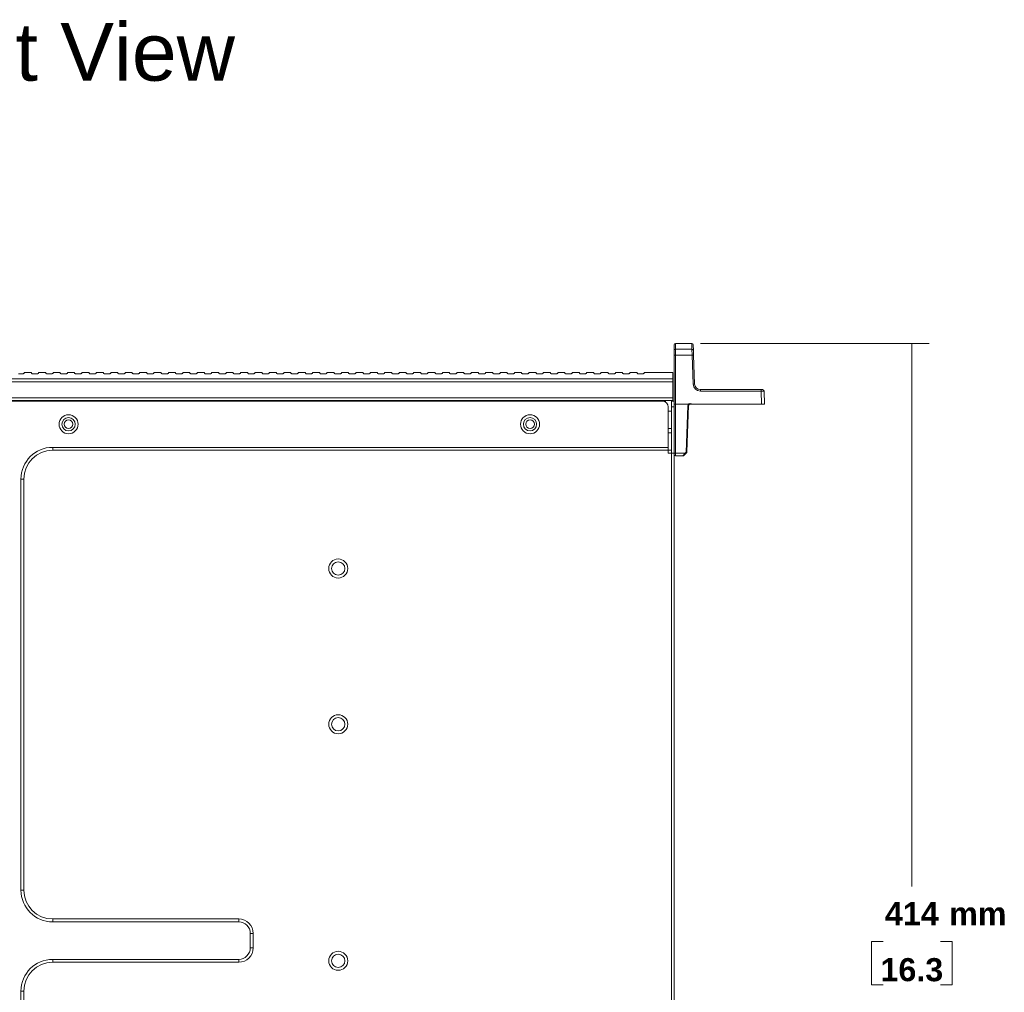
# Model space of a CAD drawing. Header units: millimetres. Extents: x 0 to 2122, y 0 to 1639.
# Tile 4 of 85: x 520 to 862, y 415 to 752. Entities that reach past the tile are written whole.
import ezdxf

# ---------------------------------------------------------------- set-up
doc = ezdxf.new("R2010")
doc.units = ezdxf.units.MM
doc.layers.add('1', color=7, linetype='Continuous', true_color=0xffffff)
doc.styles.add('Arial', font='arial.ttf')

msp = doc.modelspace()

# ---------------------------------------------------------------- linework, layer by layer
at = {"layer": '1', "color": 7, "linetype": 'Continuous', "lineweight": 13}
for p, q in [((747.09, 639.72), (747.09, 637.81)), ((753.17, 640.22), (747.59, 640.22)), ((747.59, 640.22), (747.59, 638.3)), ((753.17, 640.22), (753.24, 638.3)), ((753.74, 637.83), (753.67, 639.74)), ((747.09, 636.2), (747.09, 637.81)), ((747.09, 619.22), (747.09, 636.2)), ((747.59, 638.3), (753.24, 638.3)), ((747.59, 638.3), (747.59, 636.22)), ((753.3, 636.22), (747.59, 636.22)), ((747.59, 636.22), (747.59, 619.22)), ((753.24, 638.3), (753.3, 636.22)), ((753.65, 626.15), (753.3, 636.22)), ((753.8, 636.22), (753.74, 637.83)), ((753.8, 636.22), (754.15, 626.15)), ((519.69, 629.76), (521.19, 629.76)), ((524.19, 630.22), (521.69, 630.22)), ((521.69, 630.22), (521.69, 629.8)), ((524.19, 630.22), (524.19, 629.8)), ((524.69, 629.76), (526.19, 629.76)), ((529.19, 630.22), (526.69, 630.22)), ((526.69, 630.22), (526.69, 629.8)), ((529.19, 630.22), (529.19, 629.8)), ((529.69, 629.76), (531.19, 629.76)), ((534.19, 630.22), (531.69, 630.22)), ((531.69, 630.22), (531.69, 629.8)), ((534.19, 630.22), (534.19, 629.8)), ((534.69, 629.76), (536.19, 629.76)), ((539.19, 630.22), (536.69, 630.22)), ((536.69, 630.22), (536.69, 629.8)), ((539.19, 630.22), (539.19, 629.8)), ((539.69, 629.76), (541.19, 629.76)), ((544.19, 630.22), (541.69, 630.22)), ((541.69, 630.22), (541.69, 629.8)), ((544.19, 630.22), (544.19, 629.8)), ((544.69, 629.76), (546.19, 629.76)), ((549.19, 630.22), (546.69, 630.22)), ((546.69, 630.22), (546.69, 629.8)), ((549.19, 630.22), (549.19, 629.8)), ((549.69, 629.76), (551.19, 629.76)), ((554.19, 630.22), (551.69, 630.22)), ((551.69, 630.22), (551.69, 629.8)), ((554.19, 630.22), (554.19, 629.8)), ((554.69, 629.76), (556.19, 629.76)), ((559.19, 630.22), (556.69, 630.22)), ((556.69, 630.22), (556.69, 629.8)), ((559.19, 630.22), (559.19, 629.8)), ((559.69, 629.76), (561.19, 629.76)), ((564.19, 630.22), (561.69, 630.22)), ((561.69, 630.22), (561.69, 629.8)), ((564.19, 630.22), (564.19, 629.8)), ((564.69, 629.76), (566.19, 629.76)), ((569.19, 630.22), (566.69, 630.22)), ((566.69, 630.22), (566.69, 629.8)), ((569.19, 630.22), (569.19, 629.8)), ((569.69, 629.76), (571.19, 629.76)), ((574.19, 630.22), (571.69, 630.22)), ((571.69, 630.22), (571.69, 629.8)), ((574.19, 630.22), (574.19, 629.8)), ((574.69, 629.76), (576.19, 629.76)), ((579.19, 630.22), (576.69, 630.22)), ((576.69, 630.22), (576.69, 629.8)), ((579.19, 630.22), (579.19, 629.8)), ((579.69, 629.76), (581.19, 629.76)), ((584.19, 630.22), (581.69, 630.22)), ((581.69, 630.22), (581.69, 629.8)), ((584.19, 630.22), (584.19, 629.8)), ((584.69, 629.76), (586.19, 629.76)), ((589.19, 630.22), (586.69, 630.22)), ((586.69, 630.22), (586.69, 629.8)), ((589.19, 630.22), (589.19, 629.8)), ((589.69, 629.76), (591.19, 629.76)), ((594.19, 630.22), (591.69, 630.22)), ((591.69, 630.22), (591.69, 629.8)), ((594.19, 630.22), (594.19, 629.8)), ((594.69, 629.76), (596.19, 629.76)), ((599.19, 630.22), (596.69, 630.22)), ((596.69, 630.22), (596.69, 629.8)), ((599.19, 630.22), (599.19, 629.8)), ((599.69, 629.76), (601.19, 629.76)), ((604.19, 630.22), (601.69, 630.22)), ((601.69, 630.22), (601.69, 629.8)), ((604.19, 630.22), (604.19, 629.8)), ((604.69, 629.76), (606.19, 629.76)), ((609.19, 630.22), (606.69, 630.22)), ((606.69, 630.22), (606.69, 629.8)), ((609.19, 630.22), (609.19, 629.8)), ((609.69, 629.76), (611.19, 629.76)), ((614.19, 630.22), (611.69, 630.22)), ((611.69, 630.22), (611.69, 629.8)), ((614.19, 630.22), (614.19, 629.8)), ((614.69, 629.76), (616.19, 629.76)), ((619.19, 630.22), (616.69, 630.22)), ((616.69, 630.22), (616.69, 629.8)), ((619.19, 630.22), (619.19, 629.8)), ((619.69, 629.76), (621.19, 629.76)), ((624.19, 630.22), (621.69, 630.22)), ((621.69, 630.22), (621.69, 629.8)), ((624.19, 630.22), (624.19, 629.8)), ((624.69, 629.76), (626.19, 629.76)), ((629.19, 630.22), (626.69, 630.22)), ((626.69, 630.22), (626.69, 629.8)), ((629.19, 630.22), (629.19, 629.8)), ((629.69, 629.76), (631.19, 629.76)), ((634.19, 630.22), (631.69, 630.22)), ((631.69, 630.22), (631.69, 629.8)), ((634.19, 630.22), (634.19, 629.8)), ((634.69, 629.76), (636.19, 629.76)), ((639.19, 630.22), (636.69, 630.22)), ((636.69, 630.22), (636.69, 629.8)), ((639.19, 630.22), (639.19, 629.8)), ((639.69, 629.76), (641.19, 629.76)), ((644.19, 630.22), (641.69, 630.22)), ((641.69, 630.22), (641.69, 629.8)), ((644.19, 630.22), (644.19, 629.8)), ((644.69, 629.76), (646.19, 629.76)), ((649.19, 630.22), (646.69, 630.22)), ((646.69, 630.22), (646.69, 629.8)), ((649.19, 630.22), (649.19, 629.8)), ((649.69, 629.76), (651.19, 629.76)), ((654.19, 630.22), (651.69, 630.22)), ((651.69, 630.22), (651.69, 629.8)), ((654.19, 630.22), (654.19, 629.8)), ((654.69, 629.76), (656.19, 629.76)), ((659.19, 630.22), (656.69, 630.22)), ((656.69, 630.22), (656.69, 629.8)), ((659.19, 630.22), (659.19, 629.8)), ((659.69, 629.76), (661.19, 629.76)), ((664.19, 630.22), (661.69, 630.22)), ((661.69, 630.22), (661.69, 629.8)), ((664.19, 630.22), (664.19, 629.8)), ((664.69, 629.76), (666.19, 629.76)), ((669.19, 630.22), (666.69, 630.22)), ((666.69, 630.22), (666.69, 629.8)), ((669.19, 630.22), (669.19, 629.8)), ((669.69, 629.76), (671.19, 629.76)), ((674.19, 630.22), (671.69, 630.22)), ((671.69, 630.22), (671.69, 629.8)), ((674.19, 630.22), (674.19, 629.8)), ((674.69, 629.76), (676.19, 629.76)), ((679.19, 630.22), (676.69, 630.22)), ((676.69, 630.22), (676.69, 629.8)), ((679.19, 630.22), (679.19, 629.8)), ((679.69, 629.76), (681.19, 629.76)), ((684.19, 630.22), (681.69, 630.22)), ((681.69, 630.22), (681.69, 629.8)), ((684.19, 630.22), (684.19, 629.8)), ((684.69, 629.76), (686.19, 629.76)), ((689.19, 630.22), (686.69, 630.22)), ((686.69, 630.22), (686.69, 629.8)), ((689.19, 630.22), (689.19, 629.8)), ((689.69, 629.76), (691.19, 629.76)), ((694.19, 630.22), (691.69, 630.22)), ((691.69, 630.22), (691.69, 629.8)), ((694.19, 630.22), (694.19, 629.8)), ((694.69, 629.76), (696.19, 629.76)), ((699.19, 630.22), (696.69, 630.22)), ((696.69, 630.22), (696.69, 629.8)), ((699.19, 630.22), (699.19, 629.8)), ((699.69, 629.76), (701.19, 629.76)), ((704.19, 630.22), (701.69, 630.22)), ((701.69, 630.22), (701.69, 629.8)), ((704.19, 630.22), (704.19, 629.8)), ((704.69, 629.76), (706.19, 629.76)), ((709.19, 630.22), (706.69, 630.22)), ((706.69, 630.22), (706.69, 629.8)), ((709.19, 630.22), (709.19, 629.8)), ((709.69, 629.76), (711.19, 629.76)), ((714.19, 630.22), (711.69, 630.22)), ((711.69, 630.22), (711.69, 629.8)), ((714.19, 630.22), (714.19, 629.8)), ((714.69, 629.76), (716.19, 629.76)), ((719.19, 630.22), (716.69, 630.22)), ((716.69, 630.22), (716.69, 629.8)), ((719.19, 630.22), (719.19, 629.8)), ((719.69, 629.76), (721.19, 629.76)), ((724.19, 630.22), (721.69, 630.22)), ((721.69, 630.22), (721.69, 629.8)), ((724.19, 630.22), (724.19, 629.8)), ((724.69, 629.76), (726.19, 629.76)), ((729.19, 630.22), (726.69, 630.22)), ((726.69, 630.22), (726.69, 629.8)), ((729.19, 630.22), (729.19, 629.8)), ((729.69, 629.76), (731.19, 629.76)), ((734.19, 630.22), (731.69, 630.22)), ((731.69, 630.22), (731.69, 629.8)), ((734.19, 630.22), (734.19, 629.8)), ((734.69, 629.76), (736.19, 629.76)), ((746.59, 630.22), (736.69, 630.22)), ((736.69, 630.22), (736.69, 629.8)), ((746.59, 627.99), (746.59, 630.22)), ((746.59, 627.99), (327.59, 627.99)), ((746.59, 626.92), (327.59, 626.92)), ((746.59, 626.92), (746.59, 627.99)), ((746.59, 621.42), (746.59, 626.92)), ((327.59, 621.42), (746.59, 621.42)), ((746.59, 620.42), (746.59, 621.42)), ((756.15, 624.22), (777.23, 624.22)), ((756.15, 624.22), (756.15, 623.74)), ((777.23, 623.74), (756.15, 623.74)), ((777.23, 624.22), (777.23, 623.74)), ((777.23, 624.22), (777.73, 624.22)), ((777.39, 619.22), (777.23, 623.74)), ((778.23, 623.74), (778.39, 619.22)), ((327.59, 620.42), (746.59, 620.42)), ((331.19, 620.22), (742.99, 620.22)), ((744.09, 619.89), (744.09, 620.42)), ((744.99, 618.22), (744.99, 604.22)), ((746.09, 620.22), (747.09, 620.22)), ((746.09, 618.22), (746.09, 620.22)), ((746.09, 602.22), (746.09, 618.22)), ((747.09, 618.22), (746.09, 618.22)), ((746.59, 620.42), (746.59, 620.22)), ((747.09, 602.22), (747.09, 619.22)), ((747.09, 619.22), (747.59, 619.22)), ((747.59, 619.22), (752.02, 619.22)), ((747.59, 619.22), (747.59, 602.18)), ((751.26, 602.57), (751.82, 618.74)), ((752.07, 618.74), (751.51, 602.57)), ((753.12, 619.22), (777.39, 619.22)), ((778.39, 619.22), (777.39, 619.22)), ((746.09, 616.72), (744.99, 616.72)), ((744.99, 610.72), (746.09, 610.72)), ((746.09, 609.22), (744.99, 609.22)), ((531.59, 604.22), (744.99, 604.22)), ((531.59, 604.22), (531.59, 603.22)), ((744.99, 603.22), (531.59, 603.22)), ((744.99, 604.22), (744.99, 603.22)), ((744.99, 603.22), (744.99, 602.22)), ((744.99, 603.22), (746.09, 603.22)), ((746.09, 602.22), (744.99, 602.22)), ((746.09, 264.22), (746.09, 602.22)), ((747.09, 602.22), (746.09, 602.22)), ((747.09, 602.22), (747.09, 291.35)), ((747.59, 602.18), (750.86, 602.18)), ((747.59, 602.18), (747.59, 601.22)), ((750.11, 601.22), (747.59, 601.22)), ((750.11, 601.22), (750.86, 602.18)), ((751.03, 602.01), (750.28, 601.29)), ((750.86, 602.18), (751.26, 602.57)), ((751.43, 602.4), (751.03, 602.01)), ((520.59, 450.72), (520.59, 593.22)), ((520.59, 593.22), (521.59, 593.22)), ((521.59, 593.22), (521.59, 450.72)), ((520.59, 450.72), (521.59, 450.72)), ((531.59, 440.72), (596.09, 440.72)), ((531.59, 439.72), (531.59, 440.72)), ((596.09, 439.72), (596.09, 440.72)), ((531.59, 439.72), (596.09, 439.72)), ((600.09, 430.72), (600.09, 435.72)), ((600.09, 435.72), (601.09, 435.72)), ((601.09, 435.72), (601.09, 430.72)), ((600.09, 430.72), (601.09, 430.72)), ((531.59, 426.72), (596.09, 426.72)), ((531.59, 426.72), (531.59, 425.72)), ((596.09, 425.72), (531.59, 425.72)), ((596.09, 426.72), (596.09, 425.72)), ((520.59, 273.22), (520.59, 415.72)), ((520.59, 415.72), (521.59, 415.72)), ((521.59, 415.72), (521.59, 273.22))]:
    msp.add_line(p, q, dxfattribs=at)
at = {"layer": '1', "color": 7, "lineweight": 13}
for p, q in [((756.17, 640.22), (835.48, 640.22)), ((829.48, 640.22), (829.48, 451.95)), ((819.5, 432.92), (815.5, 432.92)), ((815.5, 432.92), (815.5, 417.89)), ((843.46, 432.92), (839.46, 432.92)), ((843.46, 417.89), (843.46, 432.92)), ((815.5, 417.89), (819.5, 417.89)), ((839.46, 417.89), (843.46, 417.89))]:
    msp.add_line(p, q, dxfattribs=at)
at = {"layer": '1', "color": 7, "linetype": 'Continuous', "lineweight": 13}
for centre, radius in [((537.09, 612.22), 3.3), ((697.09, 612.22), 3.3), ((537.09, 612.22), 2.3), ((537.09, 612.22), 1.5), ((697.09, 612.22), 2.3), ((697.09, 612.22), 1.5), ((630.59, 562.22), 3.3), ((630.59, 508.22), 3.3), ((630.59, 426.22), 3.3)]:
    msp.add_circle(centre, radius, dxfattribs=at)
at = {"layer": '1', "color": 7, "linetype": 'Continuous', "lineweight": 13, "extrusion": (0, 0, -1)}
for centre in [(-630.59, 562.22), (-630.59, 508.22), (-630.59, 426.22)]:
    msp.add_circle(centre, 2.3, dxfattribs=at)
at = {"layer": '1', "color": 7, "linetype": 'Continuous', "lineweight": 13}
for centre, radius, start, end in [((747.59, 639.72), 0.5, 90, 180), ((742.99, 618.22), 2, 0, 90), ((531.59, 593.22), 11, 90, 180), ((531.59, 593.22), 10, 90, 180), ((747.59, 601.72), 0.5, 180, 270), ((750.11, 601.47), 0.25, 270, 314), ((751.26, 602.58), 0.25, 314, 358), ((531.59, 450.72), 11, 180, 270), ((531.59, 450.72), 10, 180, 270), ((596.09, 435.72), 4, 0, 90), ((596.09, 430.72), 4, 270, 0), ((531.59, 415.72), 11, 90, 180), ((531.59, 415.72), 10, 90, 180)]:
    msp.add_arc(centre, radius, start, end, dxfattribs=at)
at = {"layer": '1', "color": 7, "linetype": 'Continuous', "lineweight": 13, "extrusion": (0, 0, -1)}
for centre, radius, start, end in [((-753.17, 639.72), 0.5, 93.1858, 178), ((-756.15, 626.24), 2.5, 270, 358), ((-756.15, 626.22), 2, 270, 358), ((-777.73, 623.72), 0.5, 90, 178), ((-752.57, 618.71), 0.75, 2, 42.7109), ((-752.57, 618.72), 0.5, 2, 90), ((-596.09, 435.72), 5, 90, 180), ((-596.09, 430.72), 5, 180, 270)]:
    msp.add_arc(centre, radius, start, end, dxfattribs=at)
at = {"layer": '1', "color": 7, "linetype": 'Continuous', "lineweight": 13}
for centre, major_axis, ratio, start_param, end_param in [((747.59, 637.81), (0.5, 0), 0.98085, 1.570796, 3.141593), ((747.59, 636.2), (0.5, 0), 0.034899, 1.570796, 3.141593), ((753.24, 637.81), (-0.5, -0.017), 0.980828, 3.141593, 4.678151), ((753.3, 636.2), (0.5, 0.017), 0.034878, 0, 1.569578), ((753.65, 626.13), (0.5, 0.017), 0.034878, 0, 1.569578), ((751.82, 618.74), (-0.25, 0.009), 0.034878, 1.572014, 3.141593), ((747.59, 602.2), (-0.5, 0), 0.034899, 0, 1.570796), ((750.86, 602.19), (-0.174, 0.18), 0.024251, 1.595904, 3.141593), ((751.26, 602.58), (-0.25, 0.009), 0.034878, 1.572014, 3.141593), ((751.26, 602.58), (0.174, -0.18), 0.024251, 4.737496, 6.283185)]:
    msp.add_ellipse(centre, major_axis=major_axis, ratio=ratio, start_param=start_param, end_param=end_param, dxfattribs=at)
at = {"layer": '1', "color": 7, "linetype": 'Continuous', "lineweight": 13, "extrusion": (0, 0, -1)}
msp.add_ellipse((777.23, 623.72), major_axis=(-1, -0.02), ratio=0.017434, start_param=1.57171, end_param=3.141288, dxfattribs=at)
at = {"layer": '1', "color": 7, "linetype": 'Continuous', "lineweight": 13}
for points, knots in [([(521.69, 629.8), (521.69, 629.8), (521.68, 629.79), (521.64, 629.78), (521.61, 629.78), (521.54, 629.77), (521.5, 629.77), (521.41, 629.76), (521.35, 629.76), (521.26, 629.76), (521.23, 629.76), (521.19, 629.76)], [0, 0, 0, 0, 0.216097, 0.216097, 0.432216, 0.432216, 0.647968, 0.647968, 0.862819, 0.862819, 1, 1, 1, 1]), ([(524.69, 629.76), (524.63, 629.76), (524.58, 629.76), (524.47, 629.76), (524.42, 629.76), (524.34, 629.77), (524.3, 629.77), (524.24, 629.78), (524.22, 629.79), (524.19, 629.8), (524.19, 629.8), (524.19, 629.8)], [0, 0, 0, 0, 0.213746, 0.213746, 0.427464, 0.427464, 0.641635, 0.641635, 0.856746, 0.856746, 1, 1, 1, 1]), ([(526.69, 629.8), (526.69, 629.8), (526.68, 629.79), (526.64, 629.78), (526.61, 629.78), (526.54, 629.77), (526.5, 629.77), (526.41, 629.76), (526.35, 629.76), (526.26, 629.76), (526.23, 629.76), (526.19, 629.76)], [0, 0, 0, 0, 0.216097, 0.216097, 0.432216, 0.432216, 0.647968, 0.647968, 0.862819, 0.862819, 1, 1, 1, 1]), ([(529.69, 629.76), (529.63, 629.76), (529.58, 629.76), (529.47, 629.76), (529.42, 629.76), (529.34, 629.77), (529.3, 629.77), (529.24, 629.78), (529.22, 629.79), (529.19, 629.8), (529.19, 629.8), (529.19, 629.8)], [0, 0, 0, 0, 0.213746, 0.213746, 0.427464, 0.427464, 0.641635, 0.641635, 0.856746, 0.856746, 1, 1, 1, 1]), ([(531.69, 629.8), (531.69, 629.8), (531.68, 629.79), (531.64, 629.78), (531.61, 629.78), (531.54, 629.77), (531.5, 629.77), (531.41, 629.76), (531.35, 629.76), (531.26, 629.76), (531.23, 629.76), (531.19, 629.76)], [0, 0, 0, 0, 0.216097, 0.216097, 0.432216, 0.432216, 0.647968, 0.647968, 0.862819, 0.862819, 1, 1, 1, 1]), ([(534.69, 629.76), (534.63, 629.76), (534.58, 629.76), (534.47, 629.76), (534.42, 629.76), (534.34, 629.77), (534.3, 629.77), (534.24, 629.78), (534.22, 629.79), (534.19, 629.8), (534.19, 629.8), (534.19, 629.8)], [0, 0, 0, 0, 0.213746, 0.213746, 0.427464, 0.427464, 0.641635, 0.641635, 0.856746, 0.856746, 1, 1, 1, 1]), ([(536.69, 629.8), (536.69, 629.8), (536.68, 629.79), (536.64, 629.78), (536.61, 629.78), (536.54, 629.77), (536.5, 629.77), (536.41, 629.76), (536.35, 629.76), (536.26, 629.76), (536.23, 629.76), (536.19, 629.76)], [0, 0, 0, 0, 0.216097, 0.216097, 0.432216, 0.432216, 0.647968, 0.647968, 0.862819, 0.862819, 1, 1, 1, 1]), ([(539.69, 629.76), (539.63, 629.76), (539.58, 629.76), (539.47, 629.76), (539.42, 629.76), (539.34, 629.77), (539.3, 629.77), (539.24, 629.78), (539.22, 629.79), (539.19, 629.8), (539.19, 629.8), (539.19, 629.8)], [0, 0, 0, 0, 0.213746, 0.213746, 0.427464, 0.427464, 0.641635, 0.641635, 0.856746, 0.856746, 1, 1, 1, 1]), ([(541.69, 629.8), (541.69, 629.8), (541.68, 629.79), (541.64, 629.78), (541.61, 629.78), (541.54, 629.77), (541.5, 629.77), (541.41, 629.76), (541.35, 629.76), (541.26, 629.76), (541.23, 629.76), (541.19, 629.76)], [0, 0, 0, 0, 0.216097, 0.216097, 0.432216, 0.432216, 0.647968, 0.647968, 0.862819, 0.862819, 1, 1, 1, 1]), ([(544.69, 629.76), (544.63, 629.76), (544.58, 629.76), (544.47, 629.76), (544.42, 629.76), (544.34, 629.77), (544.3, 629.77), (544.24, 629.78), (544.22, 629.79), (544.19, 629.8), (544.19, 629.8), (544.19, 629.8)], [0, 0, 0, 0, 0.213746, 0.213746, 0.427464, 0.427464, 0.641635, 0.641635, 0.856746, 0.856746, 1, 1, 1, 1]), ([(546.69, 629.8), (546.69, 629.8), (546.68, 629.79), (546.64, 629.78), (546.61, 629.78), (546.54, 629.77), (546.5, 629.77), (546.41, 629.76), (546.35, 629.76), (546.26, 629.76), (546.23, 629.76), (546.19, 629.76)], [0, 0, 0, 0, 0.216097, 0.216097, 0.432216, 0.432216, 0.647968, 0.647968, 0.862819, 0.862819, 1, 1, 1, 1]), ([(549.69, 629.76), (549.63, 629.76), (549.58, 629.76), (549.47, 629.76), (549.42, 629.76), (549.34, 629.77), (549.3, 629.77), (549.24, 629.78), (549.22, 629.79), (549.19, 629.8), (549.19, 629.8), (549.19, 629.8)], [0, 0, 0, 0, 0.213746, 0.213746, 0.427464, 0.427464, 0.641635, 0.641635, 0.856746, 0.856746, 1, 1, 1, 1]), ([(551.69, 629.8), (551.69, 629.8), (551.68, 629.79), (551.64, 629.78), (551.61, 629.78), (551.54, 629.77), (551.5, 629.77), (551.41, 629.76), (551.35, 629.76), (551.26, 629.76), (551.23, 629.76), (551.19, 629.76)], [0, 0, 0, 0, 0.216097, 0.216097, 0.432216, 0.432216, 0.647968, 0.647968, 0.862819, 0.862819, 1, 1, 1, 1]), ([(554.69, 629.76), (554.63, 629.76), (554.58, 629.76), (554.47, 629.76), (554.42, 629.76), (554.34, 629.77), (554.3, 629.77), (554.24, 629.78), (554.22, 629.79), (554.19, 629.8), (554.19, 629.8), (554.19, 629.8)], [0, 0, 0, 0, 0.213746, 0.213746, 0.427464, 0.427464, 0.641635, 0.641635, 0.856746, 0.856746, 1, 1, 1, 1]), ([(556.69, 629.8), (556.69, 629.8), (556.68, 629.79), (556.64, 629.78), (556.61, 629.78), (556.54, 629.77), (556.5, 629.77), (556.41, 629.76), (556.35, 629.76), (556.26, 629.76), (556.23, 629.76), (556.19, 629.76)], [0, 0, 0, 0, 0.216097, 0.216097, 0.432216, 0.432216, 0.647968, 0.647968, 0.862819, 0.862819, 1, 1, 1, 1]), ([(559.69, 629.76), (559.63, 629.76), (559.58, 629.76), (559.47, 629.76), (559.42, 629.76), (559.34, 629.77), (559.3, 629.77), (559.24, 629.78), (559.22, 629.79), (559.19, 629.8), (559.19, 629.8), (559.19, 629.8)], [0, 0, 0, 0, 0.213746, 0.213746, 0.427464, 0.427464, 0.641635, 0.641635, 0.856746, 0.856746, 1, 1, 1, 1]), ([(561.69, 629.8), (561.69, 629.8), (561.68, 629.79), (561.64, 629.78), (561.61, 629.78), (561.54, 629.77), (561.5, 629.77), (561.41, 629.76), (561.35, 629.76), (561.26, 629.76), (561.23, 629.76), (561.19, 629.76)], [0, 0, 0, 0, 0.216097, 0.216097, 0.432216, 0.432216, 0.647968, 0.647968, 0.862819, 0.862819, 1, 1, 1, 1]), ([(564.69, 629.76), (564.63, 629.76), (564.58, 629.76), (564.47, 629.76), (564.42, 629.76), (564.34, 629.77), (564.3, 629.77), (564.24, 629.78), (564.22, 629.79), (564.19, 629.8), (564.19, 629.8), (564.19, 629.8)], [0, 0, 0, 0, 0.213746, 0.213746, 0.427464, 0.427464, 0.641635, 0.641635, 0.856746, 0.856746, 1, 1, 1, 1]), ([(566.69, 629.8), (566.69, 629.8), (566.68, 629.79), (566.64, 629.78), (566.61, 629.78), (566.54, 629.77), (566.5, 629.77), (566.41, 629.76), (566.35, 629.76), (566.26, 629.76), (566.23, 629.76), (566.19, 629.76)], [0, 0, 0, 0, 0.216097, 0.216097, 0.432216, 0.432216, 0.647968, 0.647968, 0.862819, 0.862819, 1, 1, 1, 1]), ([(569.69, 629.76), (569.63, 629.76), (569.58, 629.76), (569.47, 629.76), (569.42, 629.76), (569.34, 629.77), (569.3, 629.77), (569.24, 629.78), (569.22, 629.79), (569.19, 629.8), (569.19, 629.8), (569.19, 629.8)], [0, 0, 0, 0, 0.213746, 0.213746, 0.427464, 0.427464, 0.641635, 0.641635, 0.856746, 0.856746, 1, 1, 1, 1]), ([(571.69, 629.8), (571.69, 629.8), (571.68, 629.79), (571.64, 629.78), (571.61, 629.78), (571.54, 629.77), (571.5, 629.77), (571.41, 629.76), (571.35, 629.76), (571.26, 629.76), (571.23, 629.76), (571.19, 629.76)], [0, 0, 0, 0, 0.216097, 0.216097, 0.432216, 0.432216, 0.647968, 0.647968, 0.862819, 0.862819, 1, 1, 1, 1]), ([(574.69, 629.76), (574.63, 629.76), (574.58, 629.76), (574.47, 629.76), (574.42, 629.76), (574.34, 629.77), (574.3, 629.77), (574.24, 629.78), (574.22, 629.79), (574.19, 629.8), (574.19, 629.8), (574.19, 629.8)], [0, 0, 0, 0, 0.213746, 0.213746, 0.427464, 0.427464, 0.641635, 0.641635, 0.856746, 0.856746, 1, 1, 1, 1]), ([(576.69, 629.8), (576.69, 629.8), (576.68, 629.79), (576.64, 629.78), (576.61, 629.78), (576.54, 629.77), (576.5, 629.77), (576.41, 629.76), (576.35, 629.76), (576.26, 629.76), (576.23, 629.76), (576.19, 629.76)], [0, 0, 0, 0, 0.216097, 0.216097, 0.432216, 0.432216, 0.647968, 0.647968, 0.862819, 0.862819, 1, 1, 1, 1]), ([(579.69, 629.76), (579.63, 629.76), (579.58, 629.76), (579.47, 629.76), (579.42, 629.76), (579.34, 629.77), (579.3, 629.77), (579.24, 629.78), (579.22, 629.79), (579.19, 629.8), (579.19, 629.8), (579.19, 629.8)], [0, 0, 0, 0, 0.213746, 0.213746, 0.427464, 0.427464, 0.641635, 0.641635, 0.856746, 0.856746, 1, 1, 1, 1]), ([(581.69, 629.8), (581.69, 629.8), (581.68, 629.79), (581.64, 629.78), (581.61, 629.78), (581.54, 629.77), (581.5, 629.77), (581.41, 629.76), (581.35, 629.76), (581.26, 629.76), (581.23, 629.76), (581.19, 629.76)], [0, 0, 0, 0, 0.216097, 0.216097, 0.432216, 0.432216, 0.647968, 0.647968, 0.862819, 0.862819, 1, 1, 1, 1]), ([(584.69, 629.76), (584.63, 629.76), (584.58, 629.76), (584.47, 629.76), (584.42, 629.76), (584.34, 629.77), (584.3, 629.77), (584.24, 629.78), (584.22, 629.79), (584.19, 629.8), (584.19, 629.8), (584.19, 629.8)], [0, 0, 0, 0, 0.213746, 0.213746, 0.427464, 0.427464, 0.641635, 0.641635, 0.856746, 0.856746, 1, 1, 1, 1]), ([(586.69, 629.8), (586.69, 629.8), (586.68, 629.79), (586.64, 629.78), (586.61, 629.78), (586.54, 629.77), (586.5, 629.77), (586.41, 629.76), (586.35, 629.76), (586.26, 629.76), (586.23, 629.76), (586.19, 629.76)], [0, 0, 0, 0, 0.216097, 0.216097, 0.432216, 0.432216, 0.647968, 0.647968, 0.862819, 0.862819, 1, 1, 1, 1]), ([(589.69, 629.76), (589.63, 629.76), (589.58, 629.76), (589.47, 629.76), (589.42, 629.76), (589.34, 629.77), (589.3, 629.77), (589.24, 629.78), (589.22, 629.79), (589.19, 629.8), (589.19, 629.8), (589.19, 629.8)], [0, 0, 0, 0, 0.213746, 0.213746, 0.427464, 0.427464, 0.641635, 0.641635, 0.856746, 0.856746, 1, 1, 1, 1]), ([(591.69, 629.8), (591.69, 629.8), (591.68, 629.79), (591.64, 629.78), (591.61, 629.78), (591.54, 629.77), (591.5, 629.77), (591.41, 629.76), (591.35, 629.76), (591.26, 629.76), (591.23, 629.76), (591.19, 629.76)], [0, 0, 0, 0, 0.216097, 0.216097, 0.432216, 0.432216, 0.647968, 0.647968, 0.862819, 0.862819, 1, 1, 1, 1]), ([(594.69, 629.76), (594.63, 629.76), (594.58, 629.76), (594.47, 629.76), (594.42, 629.76), (594.34, 629.77), (594.3, 629.77), (594.24, 629.78), (594.22, 629.79), (594.19, 629.8), (594.19, 629.8), (594.19, 629.8)], [0, 0, 0, 0, 0.213746, 0.213746, 0.427464, 0.427464, 0.641635, 0.641635, 0.856746, 0.856746, 1, 1, 1, 1]), ([(596.69, 629.8), (596.69, 629.8), (596.68, 629.79), (596.64, 629.78), (596.61, 629.78), (596.54, 629.77), (596.5, 629.77), (596.41, 629.76), (596.35, 629.76), (596.26, 629.76), (596.23, 629.76), (596.19, 629.76)], [0, 0, 0, 0, 0.216097, 0.216097, 0.432216, 0.432216, 0.647968, 0.647968, 0.862819, 0.862819, 1, 1, 1, 1]), ([(599.69, 629.76), (599.63, 629.76), (599.58, 629.76), (599.47, 629.76), (599.42, 629.76), (599.34, 629.77), (599.3, 629.77), (599.24, 629.78), (599.22, 629.79), (599.19, 629.8), (599.19, 629.8), (599.19, 629.8)], [0, 0, 0, 0, 0.213746, 0.213746, 0.427464, 0.427464, 0.641635, 0.641635, 0.856746, 0.856746, 1, 1, 1, 1]), ([(601.69, 629.8), (601.69, 629.8), (601.68, 629.79), (601.64, 629.78), (601.61, 629.78), (601.54, 629.77), (601.5, 629.77), (601.41, 629.76), (601.35, 629.76), (601.26, 629.76), (601.23, 629.76), (601.19, 629.76)], [0, 0, 0, 0, 0.216097, 0.216097, 0.432216, 0.432216, 0.647968, 0.647968, 0.862819, 0.862819, 1, 1, 1, 1]), ([(604.69, 629.76), (604.63, 629.76), (604.58, 629.76), (604.47, 629.76), (604.42, 629.76), (604.34, 629.77), (604.3, 629.77), (604.24, 629.78), (604.22, 629.79), (604.19, 629.8), (604.19, 629.8), (604.19, 629.8)], [0, 0, 0, 0, 0.213746, 0.213746, 0.427464, 0.427464, 0.641635, 0.641635, 0.856746, 0.856746, 1, 1, 1, 1]), ([(606.69, 629.8), (606.69, 629.8), (606.68, 629.79), (606.64, 629.78), (606.61, 629.78), (606.54, 629.77), (606.5, 629.77), (606.41, 629.76), (606.35, 629.76), (606.26, 629.76), (606.23, 629.76), (606.19, 629.76)], [0, 0, 0, 0, 0.216097, 0.216097, 0.432216, 0.432216, 0.647968, 0.647968, 0.862819, 0.862819, 1, 1, 1, 1]), ([(609.69, 629.76), (609.63, 629.76), (609.58, 629.76), (609.47, 629.76), (609.42, 629.76), (609.34, 629.77), (609.3, 629.77), (609.24, 629.78), (609.22, 629.79), (609.19, 629.8), (609.19, 629.8), (609.19, 629.8)], [0, 0, 0, 0, 0.213746, 0.213746, 0.427464, 0.427464, 0.641635, 0.641635, 0.856746, 0.856746, 1, 1, 1, 1]), ([(611.69, 629.8), (611.69, 629.8), (611.68, 629.79), (611.64, 629.78), (611.61, 629.78), (611.54, 629.77), (611.5, 629.77), (611.41, 629.76), (611.35, 629.76), (611.26, 629.76), (611.23, 629.76), (611.19, 629.76)], [0, 0, 0, 0, 0.216097, 0.216097, 0.432216, 0.432216, 0.647968, 0.647968, 0.862819, 0.862819, 1, 1, 1, 1]), ([(614.69, 629.76), (614.63, 629.76), (614.58, 629.76), (614.47, 629.76), (614.42, 629.76), (614.34, 629.77), (614.3, 629.77), (614.24, 629.78), (614.22, 629.79), (614.19, 629.8), (614.19, 629.8), (614.19, 629.8)], [0, 0, 0, 0, 0.213746, 0.213746, 0.427464, 0.427464, 0.641635, 0.641635, 0.856746, 0.856746, 1, 1, 1, 1]), ([(616.69, 629.8), (616.69, 629.8), (616.68, 629.79), (616.64, 629.78), (616.61, 629.78), (616.54, 629.77), (616.5, 629.77), (616.41, 629.76), (616.35, 629.76), (616.26, 629.76), (616.23, 629.76), (616.19, 629.76)], [0, 0, 0, 0, 0.216097, 0.216097, 0.432216, 0.432216, 0.647968, 0.647968, 0.862819, 0.862819, 1, 1, 1, 1]), ([(619.69, 629.76), (619.63, 629.76), (619.58, 629.76), (619.47, 629.76), (619.42, 629.76), (619.34, 629.77), (619.3, 629.77), (619.24, 629.78), (619.22, 629.79), (619.19, 629.8), (619.19, 629.8), (619.19, 629.8)], [0, 0, 0, 0, 0.213746, 0.213746, 0.427464, 0.427464, 0.641635, 0.641635, 0.856746, 0.856746, 1, 1, 1, 1]), ([(621.69, 629.8), (621.69, 629.8), (621.68, 629.79), (621.64, 629.78), (621.61, 629.78), (621.54, 629.77), (621.5, 629.77), (621.41, 629.76), (621.35, 629.76), (621.26, 629.76), (621.23, 629.76), (621.19, 629.76)], [0, 0, 0, 0, 0.216097, 0.216097, 0.432216, 0.432216, 0.647968, 0.647968, 0.862819, 0.862819, 1, 1, 1, 1]), ([(624.69, 629.76), (624.63, 629.76), (624.58, 629.76), (624.47, 629.76), (624.42, 629.76), (624.34, 629.77), (624.3, 629.77), (624.24, 629.78), (624.22, 629.79), (624.19, 629.8), (624.19, 629.8), (624.19, 629.8)], [0, 0, 0, 0, 0.213746, 0.213746, 0.427464, 0.427464, 0.641635, 0.641635, 0.856746, 0.856746, 1, 1, 1, 1]), ([(626.69, 629.8), (626.69, 629.8), (626.68, 629.79), (626.64, 629.78), (626.61, 629.78), (626.54, 629.77), (626.5, 629.77), (626.41, 629.76), (626.35, 629.76), (626.26, 629.76), (626.23, 629.76), (626.19, 629.76)], [0, 0, 0, 0, 0.216097, 0.216097, 0.432216, 0.432216, 0.647968, 0.647968, 0.862819, 0.862819, 1, 1, 1, 1]), ([(629.69, 629.76), (629.63, 629.76), (629.58, 629.76), (629.47, 629.76), (629.42, 629.76), (629.34, 629.77), (629.3, 629.77), (629.24, 629.78), (629.22, 629.79), (629.19, 629.8), (629.19, 629.8), (629.19, 629.8)], [0, 0, 0, 0, 0.213746, 0.213746, 0.427464, 0.427464, 0.641635, 0.641635, 0.856746, 0.856746, 1, 1, 1, 1]), ([(631.69, 629.8), (631.69, 629.8), (631.68, 629.79), (631.64, 629.78), (631.61, 629.78), (631.54, 629.77), (631.5, 629.77), (631.41, 629.76), (631.35, 629.76), (631.26, 629.76), (631.23, 629.76), (631.19, 629.76)], [0, 0, 0, 0, 0.216097, 0.216097, 0.432216, 0.432216, 0.647968, 0.647968, 0.862819, 0.862819, 1, 1, 1, 1]), ([(634.69, 629.76), (634.63, 629.76), (634.58, 629.76), (634.47, 629.76), (634.42, 629.76), (634.34, 629.77), (634.3, 629.77), (634.24, 629.78), (634.22, 629.79), (634.19, 629.8), (634.19, 629.8), (634.19, 629.8)], [0, 0, 0, 0, 0.213746, 0.213746, 0.427464, 0.427464, 0.641635, 0.641635, 0.856746, 0.856746, 1, 1, 1, 1]), ([(636.69, 629.8), (636.69, 629.8), (636.68, 629.79), (636.64, 629.78), (636.61, 629.78), (636.54, 629.77), (636.5, 629.77), (636.41, 629.76), (636.35, 629.76), (636.26, 629.76), (636.23, 629.76), (636.19, 629.76)], [0, 0, 0, 0, 0.216097, 0.216097, 0.432216, 0.432216, 0.647968, 0.647968, 0.862819, 0.862819, 1, 1, 1, 1]), ([(639.69, 629.76), (639.63, 629.76), (639.58, 629.76), (639.47, 629.76), (639.42, 629.76), (639.34, 629.77), (639.3, 629.77), (639.24, 629.78), (639.22, 629.79), (639.19, 629.8), (639.19, 629.8), (639.19, 629.8)], [0, 0, 0, 0, 0.213746, 0.213746, 0.427464, 0.427464, 0.641635, 0.641635, 0.856746, 0.856746, 1, 1, 1, 1]), ([(641.69, 629.8), (641.69, 629.8), (641.68, 629.79), (641.64, 629.78), (641.61, 629.78), (641.54, 629.77), (641.5, 629.77), (641.41, 629.76), (641.35, 629.76), (641.26, 629.76), (641.23, 629.76), (641.19, 629.76)], [0, 0, 0, 0, 0.216097, 0.216097, 0.432216, 0.432216, 0.647968, 0.647968, 0.862819, 0.862819, 1, 1, 1, 1]), ([(644.69, 629.76), (644.63, 629.76), (644.58, 629.76), (644.47, 629.76), (644.42, 629.76), (644.34, 629.77), (644.3, 629.77), (644.24, 629.78), (644.22, 629.79), (644.19, 629.8), (644.19, 629.8), (644.19, 629.8)], [0, 0, 0, 0, 0.213746, 0.213746, 0.427464, 0.427464, 0.641635, 0.641635, 0.856746, 0.856746, 1, 1, 1, 1]), ([(646.69, 629.8), (646.69, 629.8), (646.68, 629.79), (646.64, 629.78), (646.61, 629.78), (646.54, 629.77), (646.5, 629.77), (646.41, 629.76), (646.35, 629.76), (646.26, 629.76), (646.23, 629.76), (646.19, 629.76)], [0, 0, 0, 0, 0.216097, 0.216097, 0.432216, 0.432216, 0.647968, 0.647968, 0.862819, 0.862819, 1, 1, 1, 1]), ([(649.69, 629.76), (649.63, 629.76), (649.58, 629.76), (649.47, 629.76), (649.42, 629.76), (649.34, 629.77), (649.3, 629.77), (649.24, 629.78), (649.22, 629.79), (649.19, 629.8), (649.19, 629.8), (649.19, 629.8)], [0, 0, 0, 0, 0.213746, 0.213746, 0.427464, 0.427464, 0.641635, 0.641635, 0.856746, 0.856746, 1, 1, 1, 1]), ([(651.69, 629.8), (651.69, 629.8), (651.68, 629.79), (651.64, 629.78), (651.61, 629.78), (651.54, 629.77), (651.5, 629.77), (651.41, 629.76), (651.35, 629.76), (651.26, 629.76), (651.23, 629.76), (651.19, 629.76)], [0, 0, 0, 0, 0.216097, 0.216097, 0.432216, 0.432216, 0.647968, 0.647968, 0.862819, 0.862819, 1, 1, 1, 1]), ([(654.69, 629.76), (654.63, 629.76), (654.58, 629.76), (654.47, 629.76), (654.42, 629.76), (654.34, 629.77), (654.3, 629.77), (654.24, 629.78), (654.22, 629.79), (654.19, 629.8), (654.19, 629.8), (654.19, 629.8)], [0, 0, 0, 0, 0.213746, 0.213746, 0.427464, 0.427464, 0.641635, 0.641635, 0.856746, 0.856746, 1, 1, 1, 1]), ([(656.69, 629.8), (656.69, 629.8), (656.68, 629.79), (656.64, 629.78), (656.61, 629.78), (656.54, 629.77), (656.5, 629.77), (656.41, 629.76), (656.35, 629.76), (656.26, 629.76), (656.23, 629.76), (656.19, 629.76)], [0, 0, 0, 0, 0.216097, 0.216097, 0.432216, 0.432216, 0.647968, 0.647968, 0.862819, 0.862819, 1, 1, 1, 1]), ([(659.69, 629.76), (659.63, 629.76), (659.58, 629.76), (659.47, 629.76), (659.42, 629.76), (659.34, 629.77), (659.3, 629.77), (659.24, 629.78), (659.22, 629.79), (659.19, 629.8), (659.19, 629.8), (659.19, 629.8)], [0, 0, 0, 0, 0.213746, 0.213746, 0.427464, 0.427464, 0.641635, 0.641635, 0.856746, 0.856746, 1, 1, 1, 1]), ([(661.69, 629.8), (661.69, 629.8), (661.68, 629.79), (661.64, 629.78), (661.61, 629.78), (661.54, 629.77), (661.5, 629.77), (661.41, 629.76), (661.35, 629.76), (661.26, 629.76), (661.23, 629.76), (661.19, 629.76)], [0, 0, 0, 0, 0.216097, 0.216097, 0.432216, 0.432216, 0.647968, 0.647968, 0.862819, 0.862819, 1, 1, 1, 1]), ([(664.69, 629.76), (664.63, 629.76), (664.58, 629.76), (664.47, 629.76), (664.42, 629.76), (664.34, 629.77), (664.3, 629.77), (664.24, 629.78), (664.22, 629.79), (664.19, 629.8), (664.19, 629.8), (664.19, 629.8)], [0, 0, 0, 0, 0.213746, 0.213746, 0.427464, 0.427464, 0.641635, 0.641635, 0.856746, 0.856746, 1, 1, 1, 1]), ([(666.69, 629.8), (666.69, 629.8), (666.68, 629.79), (666.64, 629.78), (666.61, 629.78), (666.54, 629.77), (666.5, 629.77), (666.41, 629.76), (666.35, 629.76), (666.26, 629.76), (666.23, 629.76), (666.19, 629.76)], [0, 0, 0, 0, 0.216097, 0.216097, 0.432216, 0.432216, 0.647968, 0.647968, 0.862819, 0.862819, 1, 1, 1, 1]), ([(669.69, 629.76), (669.63, 629.76), (669.58, 629.76), (669.47, 629.76), (669.42, 629.76), (669.34, 629.77), (669.3, 629.77), (669.24, 629.78), (669.22, 629.79), (669.19, 629.8), (669.19, 629.8), (669.19, 629.8)], [0, 0, 0, 0, 0.213746, 0.213746, 0.427464, 0.427464, 0.641635, 0.641635, 0.856746, 0.856746, 1, 1, 1, 1]), ([(671.69, 629.8), (671.69, 629.8), (671.68, 629.79), (671.64, 629.78), (671.61, 629.78), (671.54, 629.77), (671.5, 629.77), (671.41, 629.76), (671.35, 629.76), (671.26, 629.76), (671.23, 629.76), (671.19, 629.76)], [0, 0, 0, 0, 0.216097, 0.216097, 0.432216, 0.432216, 0.647968, 0.647968, 0.862819, 0.862819, 1, 1, 1, 1]), ([(674.69, 629.76), (674.63, 629.76), (674.58, 629.76), (674.47, 629.76), (674.42, 629.76), (674.34, 629.77), (674.3, 629.77), (674.24, 629.78), (674.22, 629.79), (674.19, 629.8), (674.19, 629.8), (674.19, 629.8)], [0, 0, 0, 0, 0.213746, 0.213746, 0.427464, 0.427464, 0.641635, 0.641635, 0.856746, 0.856746, 1, 1, 1, 1]), ([(676.69, 629.8), (676.69, 629.8), (676.68, 629.79), (676.64, 629.78), (676.61, 629.78), (676.54, 629.77), (676.5, 629.77), (676.41, 629.76), (676.35, 629.76), (676.26, 629.76), (676.23, 629.76), (676.19, 629.76)], [0, 0, 0, 0, 0.216097, 0.216097, 0.432216, 0.432216, 0.647968, 0.647968, 0.862819, 0.862819, 1, 1, 1, 1]), ([(679.69, 629.76), (679.63, 629.76), (679.58, 629.76), (679.47, 629.76), (679.42, 629.76), (679.34, 629.77), (679.3, 629.77), (679.24, 629.78), (679.22, 629.79), (679.19, 629.8), (679.19, 629.8), (679.19, 629.8)], [0, 0, 0, 0, 0.213746, 0.213746, 0.427464, 0.427464, 0.641635, 0.641635, 0.856746, 0.856746, 1, 1, 1, 1]), ([(681.69, 629.8), (681.69, 629.8), (681.68, 629.79), (681.64, 629.78), (681.61, 629.78), (681.54, 629.77), (681.5, 629.77), (681.41, 629.76), (681.35, 629.76), (681.26, 629.76), (681.23, 629.76), (681.19, 629.76)], [0, 0, 0, 0, 0.216097, 0.216097, 0.432216, 0.432216, 0.647968, 0.647968, 0.862819, 0.862819, 1, 1, 1, 1]), ([(684.69, 629.76), (684.63, 629.76), (684.58, 629.76), (684.47, 629.76), (684.42, 629.76), (684.34, 629.77), (684.3, 629.77), (684.24, 629.78), (684.22, 629.79), (684.19, 629.8), (684.19, 629.8), (684.19, 629.8)], [0, 0, 0, 0, 0.213746, 0.213746, 0.427464, 0.427464, 0.641635, 0.641635, 0.856746, 0.856746, 1, 1, 1, 1]), ([(686.69, 629.8), (686.69, 629.8), (686.68, 629.79), (686.64, 629.78), (686.61, 629.78), (686.54, 629.77), (686.5, 629.77), (686.41, 629.76), (686.35, 629.76), (686.26, 629.76), (686.23, 629.76), (686.19, 629.76)], [0, 0, 0, 0, 0.216097, 0.216097, 0.432216, 0.432216, 0.647968, 0.647968, 0.862819, 0.862819, 1, 1, 1, 1]), ([(689.69, 629.76), (689.63, 629.76), (689.58, 629.76), (689.47, 629.76), (689.42, 629.76), (689.34, 629.77), (689.3, 629.77), (689.24, 629.78), (689.22, 629.79), (689.19, 629.8), (689.19, 629.8), (689.19, 629.8)], [0, 0, 0, 0, 0.213746, 0.213746, 0.427464, 0.427464, 0.641635, 0.641635, 0.856746, 0.856746, 1, 1, 1, 1]), ([(691.69, 629.8), (691.69, 629.8), (691.68, 629.79), (691.64, 629.78), (691.61, 629.78), (691.54, 629.77), (691.5, 629.77), (691.41, 629.76), (691.35, 629.76), (691.26, 629.76), (691.23, 629.76), (691.19, 629.76)], [0, 0, 0, 0, 0.216097, 0.216097, 0.432216, 0.432216, 0.647968, 0.647968, 0.862819, 0.862819, 1, 1, 1, 1]), ([(694.69, 629.76), (694.63, 629.76), (694.58, 629.76), (694.47, 629.76), (694.42, 629.76), (694.34, 629.77), (694.3, 629.77), (694.24, 629.78), (694.22, 629.79), (694.19, 629.8), (694.19, 629.8), (694.19, 629.8)], [0, 0, 0, 0, 0.213746, 0.213746, 0.427464, 0.427464, 0.641635, 0.641635, 0.856746, 0.856746, 1, 1, 1, 1]), ([(696.69, 629.8), (696.69, 629.8), (696.68, 629.79), (696.64, 629.78), (696.61, 629.78), (696.54, 629.77), (696.5, 629.77), (696.41, 629.76), (696.35, 629.76), (696.26, 629.76), (696.23, 629.76), (696.19, 629.76)], [0, 0, 0, 0, 0.216097, 0.216097, 0.432216, 0.432216, 0.647968, 0.647968, 0.862819, 0.862819, 1, 1, 1, 1]), ([(699.69, 629.76), (699.63, 629.76), (699.58, 629.76), (699.47, 629.76), (699.42, 629.76), (699.34, 629.77), (699.3, 629.77), (699.24, 629.78), (699.22, 629.79), (699.19, 629.8), (699.19, 629.8), (699.19, 629.8)], [0, 0, 0, 0, 0.213746, 0.213746, 0.427464, 0.427464, 0.641635, 0.641635, 0.856746, 0.856746, 1, 1, 1, 1]), ([(701.69, 629.8), (701.69, 629.8), (701.68, 629.79), (701.64, 629.78), (701.61, 629.78), (701.54, 629.77), (701.5, 629.77), (701.41, 629.76), (701.35, 629.76), (701.26, 629.76), (701.23, 629.76), (701.19, 629.76)], [0, 0, 0, 0, 0.216097, 0.216097, 0.432216, 0.432216, 0.647968, 0.647968, 0.862819, 0.862819, 1, 1, 1, 1]), ([(704.69, 629.76), (704.63, 629.76), (704.58, 629.76), (704.47, 629.76), (704.42, 629.76), (704.34, 629.77), (704.3, 629.77), (704.24, 629.78), (704.22, 629.79), (704.19, 629.8), (704.19, 629.8), (704.19, 629.8)], [0, 0, 0, 0, 0.213746, 0.213746, 0.427464, 0.427464, 0.641635, 0.641635, 0.856746, 0.856746, 1, 1, 1, 1]), ([(706.69, 629.8), (706.69, 629.8), (706.68, 629.79), (706.64, 629.78), (706.61, 629.78), (706.54, 629.77), (706.5, 629.77), (706.41, 629.76), (706.35, 629.76), (706.26, 629.76), (706.23, 629.76), (706.19, 629.76)], [0, 0, 0, 0, 0.216097, 0.216097, 0.432216, 0.432216, 0.647968, 0.647968, 0.862819, 0.862819, 1, 1, 1, 1]), ([(709.69, 629.76), (709.63, 629.76), (709.58, 629.76), (709.47, 629.76), (709.42, 629.76), (709.34, 629.77), (709.3, 629.77), (709.24, 629.78), (709.22, 629.79), (709.19, 629.8), (709.19, 629.8), (709.19, 629.8)], [0, 0, 0, 0, 0.213746, 0.213746, 0.427464, 0.427464, 0.641635, 0.641635, 0.856746, 0.856746, 1, 1, 1, 1]), ([(711.69, 629.8), (711.69, 629.8), (711.68, 629.79), (711.64, 629.78), (711.61, 629.78), (711.54, 629.77), (711.5, 629.77), (711.41, 629.76), (711.35, 629.76), (711.26, 629.76), (711.23, 629.76), (711.19, 629.76)], [0, 0, 0, 0, 0.216097, 0.216097, 0.432216, 0.432216, 0.647968, 0.647968, 0.862819, 0.862819, 1, 1, 1, 1]), ([(714.69, 629.76), (714.63, 629.76), (714.58, 629.76), (714.47, 629.76), (714.42, 629.76), (714.34, 629.77), (714.3, 629.77), (714.24, 629.78), (714.22, 629.79), (714.19, 629.8), (714.19, 629.8), (714.19, 629.8)], [0, 0, 0, 0, 0.213746, 0.213746, 0.427464, 0.427464, 0.641635, 0.641635, 0.856746, 0.856746, 1, 1, 1, 1]), ([(716.69, 629.8), (716.69, 629.8), (716.68, 629.79), (716.64, 629.78), (716.61, 629.78), (716.54, 629.77), (716.5, 629.77), (716.41, 629.76), (716.35, 629.76), (716.26, 629.76), (716.23, 629.76), (716.19, 629.76)], [0, 0, 0, 0, 0.216097, 0.216097, 0.432216, 0.432216, 0.647968, 0.647968, 0.862819, 0.862819, 1, 1, 1, 1]), ([(719.69, 629.76), (719.63, 629.76), (719.58, 629.76), (719.47, 629.76), (719.42, 629.76), (719.34, 629.77), (719.3, 629.77), (719.24, 629.78), (719.22, 629.79), (719.19, 629.8), (719.19, 629.8), (719.19, 629.8)], [0, 0, 0, 0, 0.213746, 0.213746, 0.427464, 0.427464, 0.641635, 0.641635, 0.856746, 0.856746, 1, 1, 1, 1]), ([(721.69, 629.8), (721.69, 629.8), (721.68, 629.79), (721.64, 629.78), (721.61, 629.78), (721.54, 629.77), (721.5, 629.77), (721.41, 629.76), (721.35, 629.76), (721.26, 629.76), (721.23, 629.76), (721.19, 629.76)], [0, 0, 0, 0, 0.216097, 0.216097, 0.432216, 0.432216, 0.647968, 0.647968, 0.862819, 0.862819, 1, 1, 1, 1]), ([(724.69, 629.76), (724.63, 629.76), (724.58, 629.76), (724.47, 629.76), (724.42, 629.76), (724.34, 629.77), (724.3, 629.77), (724.24, 629.78), (724.22, 629.79), (724.19, 629.8), (724.19, 629.8), (724.19, 629.8)], [0, 0, 0, 0, 0.213746, 0.213746, 0.427464, 0.427464, 0.641635, 0.641635, 0.856746, 0.856746, 1, 1, 1, 1]), ([(726.69, 629.8), (726.69, 629.8), (726.68, 629.79), (726.64, 629.78), (726.61, 629.78), (726.54, 629.77), (726.5, 629.77), (726.41, 629.76), (726.35, 629.76), (726.26, 629.76), (726.23, 629.76), (726.19, 629.76)], [0, 0, 0, 0, 0.216097, 0.216097, 0.432216, 0.432216, 0.647968, 0.647968, 0.862819, 0.862819, 1, 1, 1, 1]), ([(729.69, 629.76), (729.63, 629.76), (729.58, 629.76), (729.47, 629.76), (729.42, 629.76), (729.34, 629.77), (729.3, 629.77), (729.24, 629.78), (729.22, 629.79), (729.19, 629.8), (729.19, 629.8), (729.19, 629.8)], [0, 0, 0, 0, 0.213746, 0.213746, 0.427464, 0.427464, 0.641635, 0.641635, 0.856746, 0.856746, 1, 1, 1, 1]), ([(731.69, 629.8), (731.69, 629.8), (731.68, 629.79), (731.64, 629.78), (731.61, 629.78), (731.54, 629.77), (731.5, 629.77), (731.41, 629.76), (731.35, 629.76), (731.26, 629.76), (731.23, 629.76), (731.19, 629.76)], [0, 0, 0, 0, 0.216097, 0.216097, 0.432216, 0.432216, 0.647968, 0.647968, 0.862819, 0.862819, 1, 1, 1, 1]), ([(734.69, 629.76), (734.63, 629.76), (734.58, 629.76), (734.47, 629.76), (734.42, 629.76), (734.34, 629.77), (734.3, 629.77), (734.24, 629.78), (734.22, 629.79), (734.19, 629.8), (734.19, 629.8), (734.19, 629.8)], [0, 0, 0, 0, 0.213746, 0.213746, 0.427464, 0.427464, 0.641635, 0.641635, 0.856746, 0.856746, 1, 1, 1, 1]), ([(736.69, 629.8), (736.69, 629.8), (736.68, 629.79), (736.64, 629.78), (736.61, 629.78), (736.54, 629.77), (736.5, 629.77), (736.41, 629.76), (736.35, 629.76), (736.26, 629.76), (736.23, 629.76), (736.19, 629.76)], [0, 0, 0, 0, 0.216097, 0.216097, 0.432216, 0.432216, 0.647968, 0.647968, 0.862819, 0.862819, 1, 1, 1, 1]), ([(752.02, 619.22), (752.03, 619.22), (752.04, 619.22), (752.09, 619.24), (752.13, 619.26), (752.26, 619.33), (752.38, 619.37), (752.6, 619.39), (752.71, 619.38), (752.86, 619.33), (752.92, 619.31), (753.01, 619.27), (753.05, 619.24), (753.11, 619.22), (753.11, 619.22), (753.12, 619.22)], [0, 0, 0, 0, 0.027361, 0.027361, 0.132959, 0.132959, 0.427617, 0.427617, 0.709035, 0.709035, 0.85402, 0.85402, 0.975862, 0.975862, 1, 1, 1, 1]), ([(753.12, 619.22), (753.06, 619.22), (753, 619.22), (752.81, 619.22), (752.69, 619.22), (752.58, 619.22), (752.57, 619.22), (752.57, 619.22)], [0, 0, 0, 0, 0.29278, 0.29278, 0.992701, 0.992701, 1, 1, 1, 1])]:
    msp.add_open_spline(points, degree=3, knots=knots, dxfattribs=at)
at = {"layer": '1', "color": 7, "lineweight": 18}
msp.add_solid([(829.48, 640.22), (831.89, 631.22), (827.07, 631.22), (829.48, 640.22)], dxfattribs=at)

# ---------------------------------------------------------------- texts
at = {"layer": '1', "color": 7, "lineweight": 18, "style": 'Arial'}
msp.add_text('Front View', height=20, dxfattribs=at).set_placement((461.24, 731.32))
at = {"layer": '1', "color": 7, "linetype": 'Continuous', "lineweight": 13, "char_height": 8, "attachment_point": 8, "line_spacing_factor": 1.047437, "style": 'Arial'}
for s, insert in [('\\fArial|b1|i0;\\W1.0000;414', (829.48, 438.55)), ('\\fArial|b1|i0;\\W1.0000;mm', (852.37, 438.55)), ('\\fArial|b1|i0;\\W1.0000;16.3', (829.48, 419.02))]:
    msp.add_mtext(s, dxfattribs=dict(at, insert=insert))

doc.saveas('drawing.dxf')
